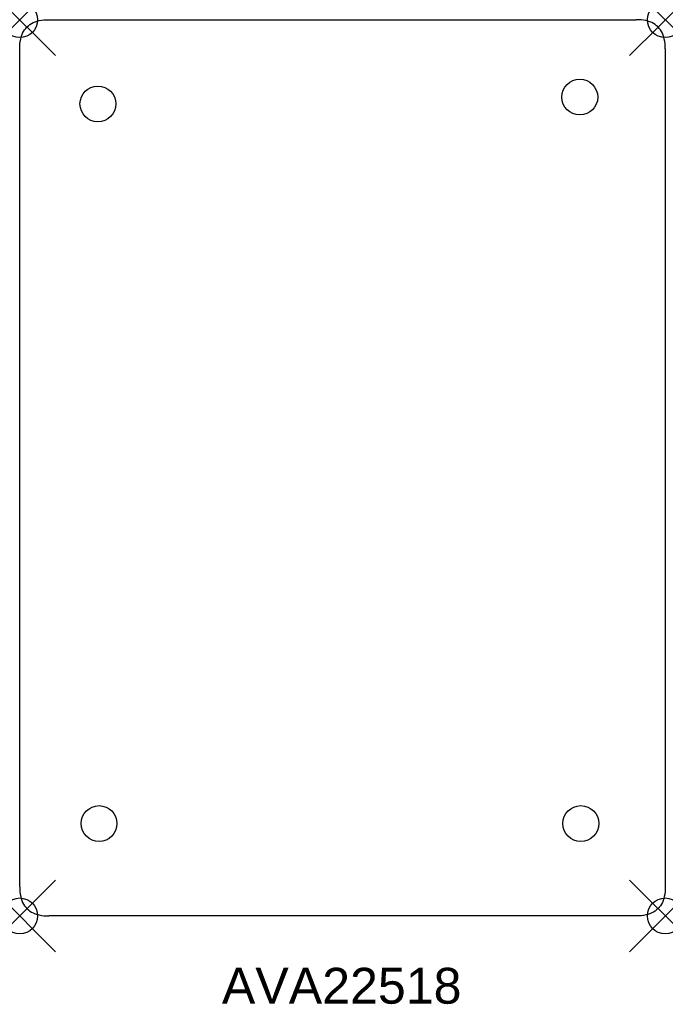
# Model space of a CAD drawing. Header units: inches. Extents: x 0 to 18, y -27.5 to 0.
import ezdxf

# ---------------------------------------------------------------- set-up
doc = ezdxf.new("R2010")
doc.units = ezdxf.units.IN
doc.header["$MEASUREMENT"] = 0
doc.header["$PDMODE"] = 35
doc.header["$PDSIZE"] = 1
doc.layers.add('A-FURN-P-ST', color=2, linetype='Continuous')
doc.layers.add('A-FURN-P-ST-TN', color=2, linetype='Continuous')
doc.styles.get("Standard").update_dxf_attribs({"font": 'arial.ttf'})

msp = doc.modelspace()

# ---------------------------------------------------------------- linework, layer by layer
at = {"layer": 'A-FURN-P-ST'}
for p, q in [((0.741, -0.002), (0.813, 0)), ((0.813, 0), (17.187, 0)), ((17.259, -0.002), (17.187, 0)), ((0.136, -0.284), (0.168, -0.242)), ((0.168, -0.242), (0.203, -0.203)), ((0.203, -0.203), (0.242, -0.168)), ((0.242, -0.168), (0.284, -0.136)), ((0.284, -0.136), (0.329, -0.107)), ((0.329, -0.107), (0.378, -0.082)), ((0.378, -0.082), (0.43, -0.06)), ((0.43, -0.06), (0.485, -0.042)), ((0.485, -0.042), (0.544, -0.027)), ((0.544, -0.027), (0.606, -0.015)), ((0.606, -0.015), (0.672, -0.007)), ((0.672, -0.007), (0.741, -0.002)), ((17.328, -0.007), (17.259, -0.002)), ((17.394, -0.015), (17.328, -0.007)), ((17.456, -0.027), (17.394, -0.015)), ((17.515, -0.042), (17.456, -0.027)), ((17.57, -0.06), (17.515, -0.042)), ((17.622, -0.082), (17.57, -0.06)), ((17.671, -0.107), (17.622, -0.082)), ((17.716, -0.136), (17.671, -0.107)), ((17.758, -0.168), (17.716, -0.136)), ((17.797, -0.203), (17.758, -0.168)), ((17.832, -0.242), (17.797, -0.203)), ((17.864, -0.284), (17.832, -0.242)), ((0.015, -0.606), (0.027, -0.544)), ((0.027, -0.544), (0.042, -0.485)), ((0.042, -0.485), (0.06, -0.43)), ((0.06, -0.43), (0.082, -0.378)), ((0.082, -0.378), (0.107, -0.329)), ((0.107, -0.329), (0.136, -0.284)), ((17.893, -0.329), (17.864, -0.284)), ((17.918, -0.378), (17.893, -0.329)), ((17.94, -0.43), (17.918, -0.378)), ((17.958, -0.485), (17.94, -0.43)), ((17.973, -0.544), (17.958, -0.485)), ((17.985, -0.606), (17.973, -0.544)), ((0, -0.813), (0.002, -0.741)), ((0, -24.187), (0, -0.813)), ((0.002, -0.741), (0.007, -0.672)), ((0.007, -0.672), (0.015, -0.606)), ((17.993, -0.672), (17.985, -0.606)), ((17.998, -0.741), (17.993, -0.672)), ((18, -0.813), (17.998, -0.741)), ((18, -0.813), (18, -24.187)), ((0, -24.187), (0.002, -24.259)), ((0.002, -24.259), (0.007, -24.328)), ((0.007, -24.328), (0.015, -24.394)), ((0.015, -24.394), (0.027, -24.456)), ((17.985, -24.394), (17.973, -24.456)), ((17.993, -24.328), (17.985, -24.394)), ((17.998, -24.259), (17.993, -24.328)), ((18, -24.187), (17.998, -24.259)), ((0.027, -24.456), (0.042, -24.515)), ((0.042, -24.515), (0.06, -24.57)), ((0.06, -24.57), (0.082, -24.622)), ((0.082, -24.622), (0.107, -24.671)), ((0.107, -24.671), (0.136, -24.716)), ((0.136, -24.716), (0.168, -24.758)), ((17.864, -24.716), (17.832, -24.758)), ((17.893, -24.671), (17.864, -24.716)), ((17.918, -24.622), (17.893, -24.671)), ((17.94, -24.57), (17.918, -24.622)), ((17.958, -24.515), (17.94, -24.57)), ((17.973, -24.456), (17.958, -24.515)), ((0.168, -24.758), (0.203, -24.797)), ((0.203, -24.797), (0.242, -24.832)), ((0.242, -24.832), (0.284, -24.864)), ((0.284, -24.864), (0.329, -24.893)), ((0.329, -24.893), (0.378, -24.918)), ((0.378, -24.918), (0.43, -24.94)), ((0.43, -24.94), (0.485, -24.958)), ((0.485, -24.958), (0.544, -24.973)), ((0.544, -24.973), (0.606, -24.985)), ((0.606, -24.985), (0.672, -24.993)), ((0.672, -24.993), (0.741, -24.998)), ((17.328, -24.993), (17.259, -24.998)), ((17.394, -24.985), (17.328, -24.993)), ((17.456, -24.973), (17.394, -24.985)), ((17.515, -24.958), (17.456, -24.973)), ((17.57, -24.94), (17.515, -24.958)), ((17.622, -24.918), (17.57, -24.94)), ((17.671, -24.893), (17.622, -24.918)), ((17.716, -24.864), (17.671, -24.893)), ((17.758, -24.832), (17.716, -24.864)), ((17.797, -24.797), (17.758, -24.832)), ((17.832, -24.758), (17.797, -24.797)), ((0.741, -24.998), (0.813, -25)), ((17.187, -25), (0.813, -25)), ((17.259, -24.998), (17.187, -25))]:
    msp.add_line(p, q, dxfattribs=at)
for centre in [(2.181, -2.35), (15.616, -2.158), (2.212, -22.424), (15.645, -22.424)]:
    msp.add_circle(centre, 0.5, dxfattribs=at)
for p in [(0, 0), (18, 0), (0, -25), (18, -25)]:
    msp.add_point(p, dxfattribs=at)

# ---------------------------------------------------------------- texts
at = {"layer": 'A-FURN-P-ST-TN'}
msp.add_text('AVA22518', height=1, dxfattribs=at).set_placement((5.638, -27.448))

doc.saveas('drawing.dxf')
